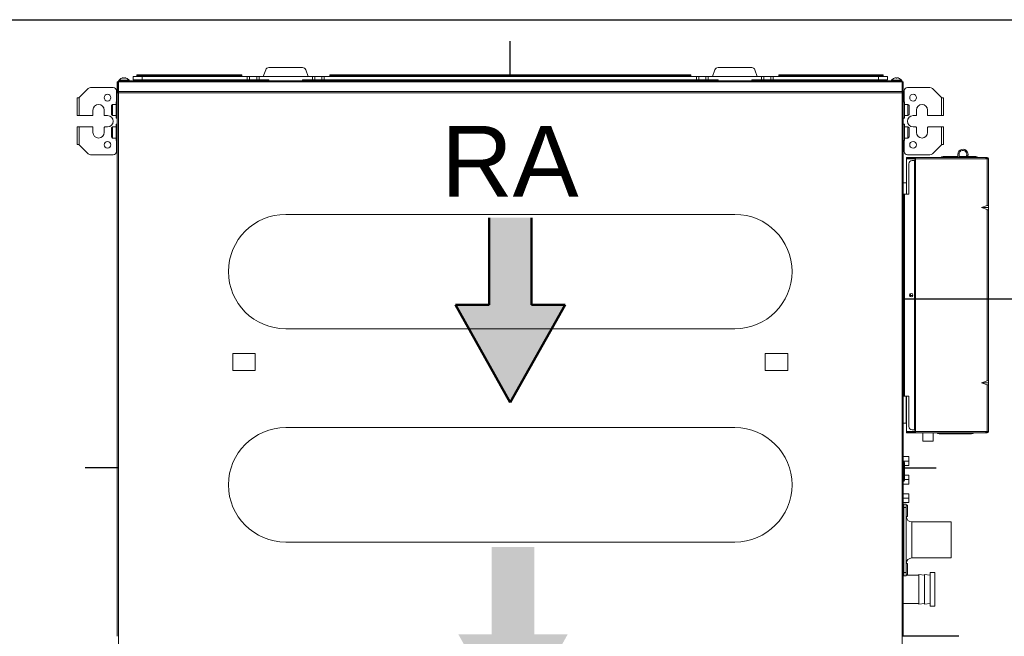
# Model space of a CAD drawing. Header units: millimetres. Extents: x -367720 to -162733, y 309172 to 337444.
# Tile 61 of 164: x -352082 to -351205, y 315870 to 316420. Entities that reach past the tile are written whole.
import ezdxf
from ezdxf.enums import TextEntityAlignment as Align

# ---------------------------------------------------------------- set-up
doc = ezdxf.new("R2010")
doc.units = ezdxf.units.MM
doc.header["$LTSCALE"] = 10
doc.header["$MEASUREMENT"] = 0
doc.layers.get('0').update_dxf_attribs({"color": 255, "lineweight": 13})
for name, color, linetype, lineweight in [('LATS_AIR_FLOW_TYPE', 5, 'Continuous', 50), ('LATS_EQ_IDU', 7, 'Continuous', 0), ('VZ1', 6, 'Continuous', 18)]:
    doc.layers.add(name, color=color, linetype=linetype, lineweight=lineweight)
for name, color, linetype in [('LATS_CONTROL_LINE', 2, 'Continuous'), ('LATS_PIPE_DRAIN', 4, 'Continuous'), ('LATS_PIPE_REFRIGERANT', 3, 'Continuous')]:
    doc.layers.add(name, color=color, linetype=linetype)
doc.styles.add('LG-TEXT', font='arial.ttf')
doc.styles.add('ROMANS', font='ROMANS.shx', dxfattribs={"height": 80})

# ---------------------------------------------------------------- blocks, each defined once
blk = doc.blocks.new('LATS_IDU_LOW_STATIC_L1')
at = {"layer": 'LATS_AIR_FLOW_TYPE', "ltscale": 0.5}
for color, points in [(1, [(-18.91, 232.86), (18.91, 232.86), (18.91, 155.09), (48.74, 155.09), (0, 68.05), (-48.74, 155.09), (-18.91, 155.09)]), (5, [(21.33, -60.61), (-16.48, -60.61), (-16.48, -138.39), (-46.31, -138.39), (2.43, -225.43), (51.17, -138.39), (21.33, -138.39)])]:
    blk.add_hatch(color=color, dxfattribs=at).paths.add_polyline_path(points)
at = {"color": 0, "linetype": 'Continuous', "lineweight": -2}
for p, q in [((-332.5, 358.89), (-332.5, 359.79)), ((-327, 359.79), (-332.5, 359.79)), ((-332.2, 360.09), (-327, 360.09)), ((-327, 360.09), (-239.24, 360.09)), ((-327, 359.79), (-327, 360.09)), ((-239.24, 359.79), (-327, 359.79)), ((-327, 358.89), (-327, 359.79)), ((-239.24, 360.09), (-239.24, 359.79)), ((-239.24, 358.89), (-239.24, 359.79)), ((-217.81, 364.62), (-220, 358.59)), ((-214.99, 366.59), (-185.01, 366.59)), ((-180, 358.59), (-182.19, 364.62)), ((-160.76, 360.09), (160.76, 360.09)), ((-160.76, 359.79), (-160.76, 360.09)), ((160.76, 359.79), (-160.76, 359.79)), ((-160.76, 358.89), (-160.76, 359.79)), ((160.76, 360.09), (160.76, 359.79)), ((160.76, 358.89), (160.76, 359.79)), ((182.19, 364.62), (180, 358.59)), ((185.01, 366.59), (214.99, 366.59)), ((220, 358.59), (217.81, 364.62)), ((239.24, 360.09), (327, 360.09)), ((239.24, 360.09), (239.24, 359.79)), ((327, 359.79), (239.24, 359.79)), ((239.24, 358.89), (239.24, 359.79)), ((327, 359.79), (327, 360.09)), ((331.9, 360.09), (327, 360.09)), ((327, 358.89), (327, 359.79)), ((332.2, 359.79), (327, 359.79)), ((332.2, 358.89), (332.2, 359.79)), ((-350, 344.22), (-350, 353.79)), ((-350, 353.79), (-349.2, 353.79)), ((-349.2, 352.69), (-349.2, 353.79)), ((-349.2, 352.69), (-349.2, 345.36)), ((-349, 354.79), (349, 354.79)), ((-349, 353.79), (-349, 354.79)), ((349, 353.79), (-349, 353.79)), ((-349, 345.43), (-349, 353.79)), ((-339.55, 355.26), (-348.45, 355.26)), ((-339.8, 354.79), (-348.2, 354.79)), ((-336, 355.59), (-336, 358.59)), ((-336, 358.59), (-328, 358.59)), ((-328, 355.59), (-336, 355.59)), ((-332.5, 358.89), (-327, 358.89)), ((-328, 358.59), (-328, 355.59)), ((-234.24, 358.59), (-328, 358.59)), ((-234.24, 355.59), (-328, 355.59)), ((-327, 358.89), (-239.24, 358.89)), ((-327, 358.59), (-327, 358.89)), ((-234.24, 355.59), (-234.24, 358.59)), ((-234.24, 358.59), (-232.12, 358.59)), ((-232.12, 355.59), (-234.24, 355.59)), ((-232.12, 358.59), (-232.12, 355.59)), ((-232.12, 358.59), (-225.88, 358.59)), ((-225.88, 355.59), (-232.12, 355.59)), ((-225.88, 355.59), (-225.88, 358.59)), ((-225.88, 358.59), (-223.76, 358.59)), ((-223.76, 355.59), (-225.88, 355.59)), ((-223.76, 358.59), (-223.76, 355.59)), ((-176.24, 358.59), (-223.76, 358.59)), ((-223.76, 355.59), (-215, 355.59)), ((-215, 355.59), (-215, 354.79)), ((-185, 355.59), (-185, 354.79)), ((-185, 355.59), (-176.24, 355.59)), ((-176.24, 355.59), (-176.24, 358.59)), ((-176.24, 358.59), (-174.12, 358.59)), ((-174.12, 355.59), (-176.24, 355.59)), ((-174.12, 358.59), (-174.12, 355.59)), ((-174.12, 358.59), (-167.88, 358.59)), ((-167.88, 355.59), (-174.12, 355.59)), ((-167.88, 355.59), (-167.88, 358.59)), ((-167.88, 358.59), (-165.76, 358.59)), ((-165.76, 355.59), (-167.88, 355.59)), ((-165.76, 358.59), (-165.76, 355.59)), ((165.76, 358.59), (-165.76, 358.59)), ((165.76, 355.59), (-165.76, 355.59)), ((-160.76, 358.89), (160.76, 358.89)), ((165.76, 355.59), (165.76, 358.59)), ((165.76, 358.59), (167.88, 358.59)), ((167.88, 355.59), (165.76, 355.59)), ((167.88, 358.59), (167.88, 355.59)), ((167.88, 358.59), (174.12, 358.59)), ((174.12, 355.59), (167.88, 355.59)), ((174.12, 355.59), (174.12, 358.59)), ((174.12, 358.59), (176.24, 358.59)), ((176.24, 355.59), (174.12, 355.59)), ((176.24, 358.59), (176.24, 355.59)), ((223.76, 358.59), (176.24, 358.59)), ((176.24, 355.59), (185, 355.59)), ((185, 355.59), (185, 354.79)), ((215, 355.59), (215, 354.79)), ((223.76, 355.59), (215, 355.59)), ((223.76, 355.59), (223.76, 358.59)), ((223.76, 358.59), (225.88, 358.59)), ((225.88, 355.59), (223.76, 355.59)), ((225.88, 358.59), (225.88, 355.59)), ((225.88, 358.59), (232.12, 358.59)), ((232.12, 355.59), (225.88, 355.59)), ((232.12, 355.59), (232.12, 358.59)), ((232.12, 358.59), (234.24, 358.59)), ((234.24, 355.59), (232.12, 355.59)), ((234.24, 358.59), (234.24, 355.59)), ((328, 358.59), (234.24, 358.59)), ((328, 355.59), (234.24, 355.59)), ((239.24, 358.89), (327, 358.89)), ((327, 358.59), (327, 358.89)), ((332.2, 358.89), (327, 358.89)), ((328, 355.59), (328, 358.59)), ((336, 358.59), (328, 358.59)), ((336, 355.59), (328, 355.59)), ((336, 358.59), (336, 355.59)), ((348.45, 355.26), (339.55, 355.26)), ((348.2, 354.79), (339.8, 354.79)), ((349, 354.79), (349, 353.79)), ((349, 345.43), (349, 353.79)), ((349.2, 353.79), (350, 353.79)), ((349.2, 353.79), (349.2, 352.69)), ((349.2, 352.69), (349.2, 345.36)), ((350, 353.79), (350, 344.22)), ((-375.88, 347.91), (-383.9, 339.89)), ((-373.76, 348.79), (-353.8, 348.79)), ((-350.8, 345.79), (-350.8, 336.29)), ((-350, 344.23), (-350, -140.21)), ((-350, 344.23), (-349, 344.23)), ((-349.07, 344.23), (-349.07, 344.4)), ((-349, 345.43), (349, 345.43)), ((-349, 345.23), (-349, 345.43)), ((-349, 345.23), (349, 345.23)), ((-349, 344.23), (-349, 345.23)), ((349, 344.23), (-349, 344.23)), ((-349, -344.21), (-349, 344.23)), ((349, 345.43), (349, 345.23)), ((349, 345.23), (349, 344.23)), ((349, 344.23), (349, -344.21)), ((349, 344.23), (350, 344.23)), ((349.07, 344.4), (349.07, 344.23)), ((350, -140.21), (350, 344.23)), ((350.8, 345.79), (350.8, 336.29)), ((353.8, 348.79), (373.76, 348.79)), ((383.9, 339.89), (375.88, 347.91)), ((-385.8, 323.79), (-385.8, 339.59)), ((-385.8, 339.59), (-384.2, 339.59)), ((-384.2, 339.59), (-383.9, 339.89)), ((-383.9, 339.89), (-383.9, 323.79)), ((-354.2, 333.79), (-355.2, 332.79)), ((-351, 333.79), (-354.2, 333.79)), ((-354.2, 323.79), (-354.2, 333.79)), ((-350, 336.04), (-351, 336.04)), ((-351, 321.54), (-351, 336.04)), ((351, 336.04), (350, 336.04)), ((351, 321.54), (351, 336.04)), ((354.2, 333.79), (351, 333.79)), ((355.2, 332.79), (354.2, 333.79)), ((354.2, 323.79), (354.2, 333.79)), ((383.9, 323.79), (383.9, 339.89)), ((383.9, 339.89), (384.2, 339.59)), ((384.2, 339.59), (385.8, 339.59)), ((385.8, 339.59), (385.8, 323.79)), ((-371.7, 328.79), (-371.7, 324.29)), ((-361.7, 324.29), (-361.7, 328.79)), ((-355.2, 324.79), (-355.2, 332.79)), ((-355.2, 324.79), (-354.2, 323.79)), ((354.2, 323.79), (355.2, 324.79)), ((355.2, 324.79), (355.2, 332.79)), ((361.7, 328.79), (361.7, 324.29)), ((371.7, 324.29), (371.7, 328.79)), ((-383.9, 323.79), (-385.8, 323.79)), ((-372.2, 323.79), (-383.9, 323.79)), ((-358.7, 323.79), (-361.2, 323.79)), ((-354.2, 323.79), (-351, 323.79)), ((-351, 321.54), (-350, 321.54)), ((-350, 316.04), (-351, 316.04)), ((-351, 301.54), (-351, 316.04)), ((350, 321.54), (351, 321.54)), ((351, 316.04), (350, 316.04)), ((351, 323.79), (354.2, 323.79)), ((351, 301.54), (351, 316.04)), ((361.2, 323.79), (358.7, 323.79)), ((383.9, 323.79), (372.2, 323.79)), ((385.8, 323.79), (383.9, 323.79)), ((-385.8, 297.99), (-385.8, 313.79)), ((-385.8, 313.79), (-383.9, 313.79)), ((-383.9, 313.79), (-383.9, 297.69)), ((-383.9, 313.79), (-372.2, 313.79)), ((-371.7, 313.29), (-371.7, 308.79)), ((-361.7, 308.79), (-361.7, 313.29)), ((-361.2, 313.79), (-358.7, 313.79)), ((-354.2, 313.79), (-355.2, 312.79)), ((-355.2, 304.79), (-355.2, 312.79)), ((-351, 313.79), (-354.2, 313.79)), ((-354.2, 303.79), (-354.2, 313.79)), ((354.2, 313.79), (351, 313.79)), ((355.2, 312.79), (354.2, 313.79)), ((354.2, 303.79), (354.2, 313.79)), ((355.2, 304.79), (355.2, 312.79)), ((358.7, 313.79), (361.2, 313.79)), ((361.7, 313.29), (361.7, 308.79)), ((371.7, 308.79), (371.7, 313.29)), ((372.2, 313.79), (383.9, 313.79)), ((383.9, 297.69), (383.9, 313.79)), ((383.9, 313.79), (385.8, 313.79)), ((385.8, 313.79), (385.8, 297.99)), ((-355.2, 304.79), (-354.2, 303.79)), ((-354.2, 303.79), (-351, 303.79)), ((-351, 301.54), (-350, 301.54)), ((-350.8, 291.79), (-350.8, 301.29)), ((350, 301.54), (351, 301.54)), ((350.8, 291.79), (350.8, 301.29)), ((351, 303.79), (354.2, 303.79)), ((354.2, 303.79), (355.2, 304.79)), ((-384.2, 297.99), (-385.8, 297.99)), ((-383.9, 297.69), (-384.2, 297.99)), ((-383.9, 297.69), (-375.88, 289.67)), ((375.88, 289.67), (383.9, 297.69)), ((384.2, 297.99), (383.9, 297.69)), ((385.8, 297.99), (384.2, 297.99)), ((-353.8, 288.79), (-373.76, 288.79)), ((352.8, 285.59), (352.8, 286.39)), ((352.8, 286.39), (355.8, 286.39)), ((355.8, 285.59), (352.8, 285.59)), ((352.8, 285.39), (352.8, 285.59)), ((360.8, 285.39), (352.8, 285.39)), ((352.8, 285.39), (352.8, 253.79)), ((373.76, 288.79), (353.8, 288.79)), ((355, 253.79), (355, 280.79)), ((355.8, 286.39), (355.8, 285.59)), ((355.8, 286.39), (360.8, 286.39)), ((360.8, 285.59), (355.8, 285.59)), ((360, 283.79), (358, 283.79)), ((360, 283.79), (360, 43.79)), ((360.8, 283.79), (360, 283.79)), ((423.4, 286.39), (360.8, 286.39)), ((360.8, 285.39), (360.8, 286.39)), ((360.8, 285.39), (360.8, 42.19)), ((423.4, 285.39), (360.8, 285.39)), ((385.5, 287.49), (398.7, 287.49)), ((385.5, 286.79), (385.5, 286.39)), ((390, 286.79), (385.5, 286.79)), ((390, 286.79), (390, 286.39)), ((398.7, 286.79), (390, 286.79)), ((398.7, 286.39), (398.7, 289.29)), ((398.7, 286.79), (398.7, 286.39)), ((399.7, 286.39), (399.7, 289.29)), ((399.7, 287.49), (406.2, 287.49)), ((407.32, 287.49), (414.5, 287.49)), ((423.4, 286.39), (424.8, 286.39)), ((423.4, 285.39), (423.4, 286.39)), ((424.8, 285.59), (423.4, 285.59)), ((424.8, 285.39), (423.4, 285.39)), ((424.8, 286.39), (424.8, 285.59)), ((424.8, 285.39), (424.8, 243.56)), ((425.8, 285.39), (424.8, 285.39)), ((425.8, 243.56), (425.8, 285.39)), ((350, 263.79), (352.8, 263.79)), ((350, 253.79), (350.8, 253.79)), ((350.8, 250.79), (350, 250.79)), ((350.8, 253.79), (350.8, 250.79)), ((351, 253.79), (350.8, 253.79)), ((350.8, 250.79), (350.8, 76.79)), ((351, 253.79), (351, 73.79)), ((351, 253.79), (355, 253.79)), ((424.8, 243.56), (419.8, 241.79)), ((419.8, 241.79), (424.8, 240.02)), ((419.8, 241.79), (425.8, 241.79)), ((424.8, 240.02), (424.8, 87.56)), ((425.8, 241.79), (425.8, 243.56)), ((425.8, 240.02), (425.8, 241.79)), ((425.8, 87.56), (425.8, 240.02)), ((-200, 235.77), (200, 235.77)), ((356.5, 163.39), (356.5, 165.31)), ((358.55, 163.39), (356.5, 163.39)), ((356.5, 163.39), (356.5, 162.27)), ((200, 133.81), (-200, 133.81)), ((-247.1, 111.79), (-227.1, 111.79)), ((-247.1, 111.79), (-247.1, 96.79)), ((-227.1, 111.79), (-227.1, 96.79)), ((227.1, 111.79), (247.1, 111.79)), ((227.1, 111.79), (227.1, 96.79)), ((247.1, 111.79), (247.1, 96.79)), ((-247.1, 96.79), (-244.1, 96.79)), ((-230.1, 96.79), (-244.1, 96.79)), ((-230.1, 96.79), (-227.1, 96.79)), ((227.1, 96.79), (230.1, 96.79)), ((244.1, 96.79), (230.1, 96.79)), ((244.1, 96.79), (247.1, 96.79)), ((424.8, 87.56), (419.8, 85.79)), ((419.8, 85.79), (424.8, 84.02)), ((419.8, 85.79), (425.8, 85.79)), ((424.8, 84.02), (424.8, 42.19)), ((425.8, 85.79), (425.8, 87.56)), ((425.8, 84.02), (425.8, 85.79)), ((425.8, 42.19), (425.8, 84.02)), ((350, 76.79), (350.8, 76.79)), ((350.8, 73.79), (350, 73.79)), ((350.8, 76.79), (350.8, 73.79)), ((351, 73.79), (350.8, 73.79)), ((351, 73.79), (355, 73.79)), ((352.5, 49.79), (352.5, 73.79)), ((353, 50.29), (353, 73.79)), ((355, 73.79), (355, 46.79)), ((-200, 45.77), (200, 45.77)), ((350, 49.79), (352.5, 49.79)), ((352.8, 49.89), (352.8, 42.19)), ((352.8, 42.19), (360.8, 42.19)), ((352.8, 42.19), (352.8, 41.99)), ((352.8, 41.19), (352.8, 41.99)), ((352.8, 41.99), (355.8, 41.99)), ((355.8, 41.19), (352.8, 41.19)), ((355.8, 41.99), (355.8, 41.19)), ((355.8, 41.99), (360.8, 41.99)), ((360.8, 41.19), (355.8, 41.19)), ((360, 43.79), (358, 43.79)), ((360.8, 43.79), (360, 43.79)), ((360.8, 42.19), (423.4, 42.19)), ((360.8, 42.19), (360.8, 41.19)), ((360.8, 41.19), (423.4, 41.19)), ((367.5, 33.79), (367.5, 41.19)), ((376.5, 33.79), (376.5, 41.19)), ((381.9, 40.09), (410.9, 40.09)), ((424.8, 42.19), (423.4, 42.19)), ((423.4, 42.19), (423.4, 41.19)), ((423.4, 41.99), (424.8, 41.99)), ((424.8, 41.19), (423.4, 41.19)), ((425.8, 42.19), (424.8, 42.19)), ((424.8, 41.99), (424.8, 41.19)), ((367.5, 33.79), (376.5, 33.79)), ((350, 19.89), (355, 19.89)), ((355, 15.89), (355, 19.89)), ((350, 15.89), (355, 15.89)), ((350, 15.47), (350.2, 15.47)), ((350, 13.67), (350.2, 13.67)), ((350.2, 13.67), (350.2, 15.47)), ((350.2, -0.33), (350.2, 13.67)), ((350.2, 13.67), (351.2, 13.67)), ((351.2, 14.47), (351.2, 13.67)), ((351.2, 13.67), (351.2, -0.33)), ((351.2, 11.89), (355, 11.89)), ((355, 11.89), (355, 15.89)), ((351.2, 3.39), (355, 3.39)), ((355, -0.61), (355, 3.39)), ((350, -0.33), (350.2, -0.33)), ((350, -2.13), (350.2, -2.13)), ((350, -4.61), (355, -4.61)), ((350.2, -2.13), (350.2, -0.33)), ((350.2, -0.33), (351.2, -0.33)), ((351.2, -0.33), (351.2, -1.13)), ((351.2, -0.61), (355, -0.61)), ((355, -4.61), (355, -0.61)), ((350, -13.11), (355, -13.11)), ((350, -17.11), (355, -17.11)), ((355, -17.11), (355, -13.11)), ((355, -21.11), (355, -17.11)), ((350, -21.11), (355, -21.11)), ((350.5, -25.33), (350, -25.33)), ((350.5, -22.33), (352.7, -22.33)), ((350.5, -22.33), (350.5, -25.33)), ((350.5, -25.33), (350.5, -83.33)), ((352.7, -25.33), (350.5, -25.33)), ((352.7, -22.33), (352.7, -25.33)), ((353.7, -23.33), (352.7, -23.33)), ((352.7, -83.33), (352.7, -25.33)), ((353.7, -23.33), (353.7, -33.33)), ((352.7, -33.33), (353.7, -33.33)), ((392.7, -38.33), (357.7, -38.33)), ((357.7, -38.33), (357.7, -70.33)), ((392.7, -70.33), (392.7, -38.33)), ((200, -56.19), (-200, -56.19)), ((353.7, -75.33), (352.7, -75.33)), ((353.7, -75.33), (353.7, -85.33)), ((357.7, -70.33), (392.7, -70.33)), ((350.5, -83.33), (350, -83.33)), ((350.5, -83.33), (352.7, -83.33)), ((350.5, -86.33), (350.5, -83.33)), ((352.7, -86.33), (350.5, -86.33)), ((352.7, -83.33), (352.7, -86.33)), ((352.7, -85.33), (353.7, -85.33)), ((364, -85.71), (352.7, -85.71)), ((369, -85.71), (364, -85.21)), ((364, -85.21), (364, -111.61)), ((374, -85.71), (369, -85.21)), ((369, -85.21), (369, -111.61)), ((378, -83.41), (374, -83.41)), ((374, -112.27), (374, -83.41)), ((378, -113.41), (378, -83.41)), ((350, -111.11), (364, -111.11)), ((364, -111.61), (369, -111.11)), ((369, -111.61), (374, -111.11)), ((374, -113.41), (374, -112.27)), ((374, -113.41), (378, -113.41))]:
    blk.add_line(p, q, dxfattribs=at)
at = {"color": 0, "linetype": 'Continuous', "lineweight": -2, "extrusion": (0, 0, -1)}
for centre in [(358.7, 339.79), (-358.7, 339.79), (358.7, 297.79), (-358.7, 297.79)]:
    blk.add_circle(centre, 3, dxfattribs=at)
at = {"color": 0, "linetype": 'Continuous', "lineweight": -2}
blk.add_circle((357, 163.79), 1.6, dxfattribs=at)
at = {"color": 0, "linetype": 'Continuous', "lineweight": -2, "extrusion": (0, 0, -1)}
for centre, radius, start, end in [((332.2, 359.79), 0.3, 0, 90), ((348.2, 353.79), 1, 0, 36.87046), ((332.8, 358.89), 0.3, 180, 270), ((-348.2, 353.79), 1, 143.12954, 180), ((349, 344.23), 1, 0.00057, 70.52878), ((349.4, 345.36), 0.2, 180, 250.52878), ((349, 344.21), 0.2, 4.8402, 70.52878), ((349.4, 345.34), 1, 246.13559, 250.52878), ((366.7, 328.79), 5, 0, 180), ((350.3, 336.29), 0.5, 329.99901, 0), ((-350.3, 336.29), 0.5, 180, 210.00099), ((-366.7, 328.79), 5, 0, 180), ((358.7, 318.79), 5, 90, 270), ((-358.7, 318.79), 5, 270, 90), ((366.7, 308.79), 5, 180, 0), ((-366.7, 308.79), 5, 180, 0), ((350.3, 301.29), 0.5, 0, 30.00099), ((-350.3, 301.29), 0.5, 149.99901, 180), ((-361.2, 283.79), 1, 0, 66.42139), ((199.99, 184.79), 50.98, 270.00567, 89.99433), ((-199.99, 184.79), 50.98, 90.00567, 269.99435), ((199.99, -5.21), 50.98, 270.00567, 89.99435), ((-199.99, -5.21), 50.98, 90.00567, 269.99433), ((-424.8, 42.19), 1, 180, 270), ((-424.8, 42.19), 0.2, 180, 270), ((-350.2, 14.47), 1, 90, 180), ((-357.7, -33.33), 5, 270, 0), ((-357.7, -75.33), 5, 0, 90)]:
    blk.add_arc(centre, radius, start, end, dxfattribs=at)
at = {"color": 0, "linetype": 'Continuous', "lineweight": -2}
for centre, radius, start, end in [((-214.99, 363.59), 3, 90, 160), ((-185.01, 363.59), 3, 20, 90), ((185.01, 363.59), 3, 90, 160), ((214.99, 363.59), 3, 20, 90), ((331.9, 359.79), 0.3, 0, 90), ((-348.2, 352.69), 1, 143.1301, 180), ((-348.2, 355.09), 0.3, 145.39872, 270), ((-344, 352.2), 5.4, 111.7628, 145.39872), ((-344, 352.2), 5.4, 34.60128, 68.22084), ((-339.8, 355.09), 0.3, 270, 34.60128), ((-238.94, 358.89), 0.3, 180, 270), ((-161.06, 358.89), 0.3, 270, 0), ((161.06, 358.89), 0.3, 180, 270), ((238.94, 358.89), 0.3, 270, 0), ((332.5, 358.89), 0.3, 180, 270), ((339.8, 355.09), 0.3, 145.39872, 270), ((344, 352.2), 5.4, 111.7628, 145.39872), ((344, 352.2), 5.4, 34.60128, 68.22084), ((348.2, 355.09), 0.3, 270, 34.60128), ((348.2, 352.69), 1, 0, 36.87046), ((-373.76, 345.79), 3, 90, 135), ((-353.8, 345.79), 3, 0, 90), ((349.4, 345.34), 1, 246.42159, 250.52878), ((349, 344.21), 0.2, 4.83733, 70.52878), ((349.4, 345.36), 0.2, 180, 250.52878), ((349, 344.23), 1, 0, 70.52878), ((353.8, 345.79), 3, 90, 180), ((373.76, 345.79), 3, 45, 90), ((-372.2, 324.29), 0.5, 270, 0), ((-361.2, 324.29), 0.5, 180, 270), ((361.2, 324.29), 0.5, 270, 0), ((372.2, 324.29), 0.5, 180, 270), ((-372.2, 313.29), 0.5, 0, 90), ((-361.2, 313.29), 0.5, 90, 180), ((361.2, 313.29), 0.5, 0, 90), ((372.2, 313.29), 0.5, 90, 180), ((-373.76, 291.79), 3, 225, 270), ((-353.8, 291.79), 3, 270, 0), ((353.8, 291.79), 3, 180, 270), ((373.76, 291.79), 3, 270, 315), ((403.2, 289.29), 4.5, 319.87829, 180), ((403.2, 289.29), 3.5, 304.04953, 180), ((358, 280.79), 3, 90, 180), ((385.5, 285.49), 2, 90, 153.25594), ((414.5, 285.49), 2, 26.74406, 90), ((424.8, 285.39), 1, 0, 90), ((424.8, 285.39), 0.2, 0, 90), ((352.5, 50.29), 0.5, 270, 0), ((358, 46.79), 3, 180, 270), ((361.2, 43.79), 1, 180, 246.42139), ((381.9, 42.09), 2, 206.74406, 270), ((410.9, 42.09), 2, 270, 333.25594), ((350.2, -1.13), 1, 270, 0), ((350.5, -22.83), 0.5, 90, 180), ((350.5, -85.83), 0.5, 180, 270)]:
    blk.add_arc(centre, radius, start, end, dxfattribs=at)
for centre, major_axis, ratio, start_param, end_param in [((-348.2, 353.79), (1, 0), 0.352941, 2.498081, 3.141593), ((348.2, 353.79), (1, 0), 0.352941, 0, 0.643511), ((424.8, 243.21), (0.993, 0.394), 0.310029, 6.160696, 7.731492), ((424.8, 240.38), (0.993, -0.394), 0.310029, 4.834878, 6.405675), ((424.8, 87.21), (0.993, 0.394), 0.310029, 6.160696, 7.731492), ((424.8, 84.38), (0.993, -0.394), 0.310029, 4.834878, 6.405675)]:
    blk.add_ellipse(centre, major_axis=major_axis, ratio=ratio, start_param=start_param, end_param=end_param, dxfattribs=at)
for points, knots in [([(-344.7, 357.53), (-344.92, 357.51), (-345.14, 357.46), (-345.58, 357.35), (-345.79, 357.28), (-346, 357.2)], [0, 0, 0, 0, 0.5, 0.5, 1, 1, 1, 1]), ([(-344.4, 357.53), (-344.4, 357.54), (-344.41, 357.54), (-344.43, 357.55), (-344.44, 357.55), (-344.49, 357.55), (-344.51, 357.55), (-344.57, 357.55), (-344.6, 357.55), (-344.65, 357.54), (-344.68, 357.54), (-344.7, 357.53)], [0, 0, 0, 0, 0.213527, 0.213527, 0.427199, 0.427199, 0.638875, 0.638875, 0.849643, 0.849643, 1, 1, 1, 1]), ([(-344.4, 357.22), (-344.4, 357.3), (-344.4, 357.36), (-344.4, 357.47), (-344.4, 357.51), (-344.4, 357.53)], [0, 0, 0, 0, 0.5, 0.5, 1, 1, 1, 1]), ([(-343.3, 357.53), (-343.33, 357.54), (-343.37, 357.54), (-343.43, 357.55), (-343.46, 357.55), (-343.51, 357.55), (-343.54, 357.55), (-343.57, 357.55), (-343.58, 357.55), (-343.6, 357.54), (-343.6, 357.54), (-343.6, 357.53)], [0, 0, 0, 0, 0.213527, 0.213527, 0.427199, 0.427199, 0.638875, 0.638875, 0.849643, 0.849643, 1, 1, 1, 1]), ([(-343.6, 357.53), (-343.6, 357.51), (-343.6, 357.46), (-343.6, 357.35), (-343.6, 357.28), (-343.6, 357.2)], [0, 0, 0, 0, 0.5, 0.5, 1, 1, 1, 1]), ([(-342, 357.2), (-342.21, 357.28), (-342.42, 357.35), (-342.85, 357.46), (-343.08, 357.51), (-343.3, 357.53)], [0, 0, 0, 0, 0.5, 0.5, 1, 1, 1, 1]), ([(343.3, 357.53), (343.08, 357.51), (342.86, 357.46), (342.42, 357.35), (342.21, 357.28), (342, 357.2)], [0, 0, 0, 0, 0.5, 0.5, 1, 1, 1, 1]), ([(343.6, 357.53), (343.6, 357.54), (343.59, 357.54), (343.57, 357.55), (343.56, 357.55), (343.51, 357.55), (343.49, 357.55), (343.43, 357.55), (343.4, 357.55), (343.35, 357.54), (343.32, 357.54), (343.3, 357.53)], [0, 0, 0, 0, 0.213527, 0.213527, 0.427199, 0.427199, 0.638875, 0.638875, 0.849643, 0.849643, 1, 1, 1, 1]), ([(343.6, 357.22), (343.6, 357.3), (343.6, 357.36), (343.6, 357.47), (343.6, 357.51), (343.6, 357.53)], [0, 0, 0, 0, 0.5, 0.5, 1, 1, 1, 1]), ([(344.7, 357.53), (344.67, 357.54), (344.63, 357.54), (344.57, 357.55), (344.54, 357.55), (344.49, 357.55), (344.46, 357.55), (344.43, 357.55), (344.42, 357.55), (344.4, 357.54), (344.4, 357.54), (344.4, 357.53)], [0, 0, 0, 0, 0.213527, 0.213527, 0.427199, 0.427199, 0.638875, 0.638875, 0.849643, 0.849643, 1, 1, 1, 1]), ([(344.4, 357.53), (344.4, 357.51), (344.4, 357.46), (344.4, 357.35), (344.4, 357.28), (344.4, 357.2)], [0, 0, 0, 0, 0.5, 0.5, 1, 1, 1, 1]), ([(346, 357.2), (345.79, 357.28), (345.58, 357.35), (345.15, 357.46), (344.92, 357.51), (344.7, 357.53)], [0, 0, 0, 0, 0.5, 0.5, 1, 1, 1, 1])]:
    blk.add_open_spline(points, degree=3, knots=knots, dxfattribs=at)
for points in [[(-346, 357.2), (-346, 357.21), (-346, 357.21), (-346, 357.21)], [(-343.6, 357.2), (-343.87, 357.23), (-344.13, 357.23), (-344.4, 357.22)], [(-342, 357.21), (-342, 357.21), (-342, 357.21), (-342, 357.2)], [(342, 357.2), (342, 357.21), (342, 357.21), (342, 357.21)], [(344.4, 357.2), (344.13, 357.23), (343.87, 357.23), (343.6, 357.22)], [(346, 357.21), (346, 357.21), (346, 357.21), (346, 357.2)]]:
    blk.add_open_spline(points, degree=3, dxfattribs=at)
at = {"layer": 'LATS_AIR_FLOW_TYPE', "color": 1, "ltscale": 0.5}
for p, q in [((-18.91, 155.09), (-18.91, 232.86)), ((-18.91, 155.09), (-18.91, 232.86)), ((18.91, 155.09), (18.91, 232.86)), ((18.91, 155.09), (18.91, 232.86)), ((-48.74, 155.09), (0, 68.05)), ((-48.74, 155.09), (0, 68.05)), ((-18.91, 155.09), (-48.74, 155.09)), ((-18.91, 155.09), (-48.74, 155.09)), ((48.74, 155.09), (0, 68.05)), ((48.74, 155.09), (0, 68.05)), ((18.91, 155.09), (48.74, 155.09)), ((18.91, 155.09), (48.74, 155.09))]:
    blk.add_line(p, q, dxfattribs=at)
at = {"layer": 'LATS_CONTROL_LINE', "color": 2}
for p, q in [((0, 360.09), (0, 390.09)), ((-348.62, 9.84), (-378.62, 9.84)), ((349.38, 9.84), (379.38, 9.84))]:
    blk.add_line(p, q, dxfattribs=at)
at = {"layer": 'LATS_PIPE_DRAIN'}
blk.add_line((349.38, -139.78), (399.38, -139.78), dxfattribs=at)
at = {"layer": 'LATS_PIPE_REFRIGERANT'}
blk.add_line((399.38, 160.22), (349.38, 160.22), dxfattribs=at)
at = {"layer": 'LATS_AIR_FLOW_TYPE', "color": 2, "style": 'LG-TEXT'}
blk.add_text('RA', height=63, dxfattribs=at).set_placement((-0.29, 251.66), align=Align.CENTER)
blk = doc.blocks.new('A$C44164CF6')
at = {"layer": 'LATS_PIPE_REFRIGERANT', "ltscale": 5}
for p, q in [((-2062.89, -2500.29), (3787.42, -2500.29)), ((3787.42, -2749.37), (3536.88, -2749.37))]:
    blk.add_line(p, q, dxfattribs=at)
at = {"layer": 'LATS_EQ_IDU', "color": 1, "ltscale": 5}
blk.add_blockref('LATS_IDU_LOW_STATIC_L1', (3137.5, -2909.59), dxfattribs=at)
at = {"layer": 'VZ1', "extrusion": (0, -1, -1.22461e-16), "style": 'ROMANS', "width": 0.8, "flags": 1}
for tag, p in [('MATERIAL', (-2269.09, 3112.52, -14812.16)), ('PRIRUBA', (-2269.09, 3112.52, -14812.16)), ('PRUTOK', (-2269.09, 3112.52, -14812.16)), ('PLOCHA', (-2269.09, 3112.52, -14812.16)), ('OBVOD', (-2269.09, 3112.52, -14812.16)), ('NAZEV', (-2269.09, 3112.52, -14812.16)), ('KOTA', (-2269.09, 3112.52, -14812.16)), ('USEK', (-2269.09, 3112.52, -14812.16)), ('TVAR', (-2269.09, 3112.52, -14812.16)), ('POS', (-2269.09, 3112.52, -14812.16)), ('NB2', (-2269.09, 3112.52, -14812.16)), ('NB1', (-2269.09, 3112.52, -14812.16)), ('DB', (-2269.09, 3112.52, -14812.16)), ('DA', (-2269.09, 3112.52, -14812.16)), ('B2', (-2269.09, 3112.52, -14812.16)), ('B1', (-2269.09, 3112.52, -14812.16)), ('A2', (-2269.09, 3112.52, -14812.16)), ('A1', (-2269.09, 3112.52, -14812.16)), ('LT', (-2269.09, 3112.52, -14812.16)), ('MATERIAL', (99885.33, 3112.52, -14812.16)), ('PRIRUBA', (99885.33, 3112.52, -14812.16)), ('PRUTOK', (99885.33, 3112.52, -14812.16)), ('PLOCHA', (99885.33, 3112.52, -14812.16)), ('OBVOD', (99885.33, 3112.52, -14812.16)), ('NAZEV', (99885.33, 3112.52, -14812.16)), ('KOTA', (99885.33, 3112.52, -14812.16)), ('USEK', (99885.33, 3112.52, -14812.16)), ('TVAR', (99885.33, 3112.52, -14812.16)), ('POS', (99885.33, 3112.52, -14812.16)), ('NB2', (99885.33, 3112.52, -14812.16)), ('NB1', (99885.33, 3112.52, -14812.16)), ('DB', (99885.33, 3112.52, -14812.16)), ('DA', (99885.33, 3112.52, -14812.16)), ('B2', (99885.33, 3112.52, -14812.16)), ('B1', (99885.33, 3112.52, -14812.16)), ('A2', (99885.33, 3112.52, -14812.16)), ('A1', (99885.33, 3112.52, -14812.16)), ('LT', (99885.33, 3112.52, -14812.16))]:
    blk.add_attdef(tag, p, '', height=1, rotation=180, dxfattribs=at)
at = {"layer": 'VZ1', "extrusion": (1.22461e-16, 1, 4.44089e-16), "style": 'ROMANS', "width": 0.8, "flags": 1}
for tag, p in [('MATERIAL', (2269.09, 2852.52, 14812.16)), ('PRIRUBA', (2269.09, 2852.52, 14812.16)), ('IZOLACE', (2269.09, 2852.52, 14812.16)), ('PRUTOK', (2269.09, 2852.52, 14812.16)), ('PLOCHA', (2269.09, 2852.52, 14812.16)), ('NASTCE', (2269.09, 2852.52, 14812.16)), ('OBVOD', (2269.09, 2852.52, 14812.16)), ('NAZEV', (2269.09, 2852.52, 14812.16)), ('KOTA', (2269.09, 2852.52, 14812.16)), ('USEK', (2269.09, 2852.52, 14812.16)), ('TVAR', (2269.09, 2852.52, 14812.16)), ('POS', (2269.09, 2852.52, 14812.16)), ('NB2', (2269.09, 2852.52, 14812.16)), ('NB1', (2269.09, 2852.52, 14812.16)), ('B1', (2269.09, 2852.52, 14812.16)), ('VS', (2269.09, 2852.52, 14812.16)), ('A1', (2269.09, 2852.52, 14812.16)), ('LT', (2269.09, 2852.52, 14812.16)), ('MATERIAL', (-99885.33, 2852.52, 14812.16)), ('PRIRUBA', (-99885.33, 2852.52, 14812.16)), ('IZOLACE', (-99885.33, 2852.52, 14812.16)), ('PRUTOK', (-99885.33, 2852.52, 14812.16)), ('PLOCHA', (-99885.33, 2852.52, 14812.16)), ('NASTCE', (-99885.33, 2852.52, 14812.16)), ('OBVOD', (-99885.33, 2852.52, 14812.16)), ('NAZEV', (-99885.33, 2852.52, 14812.16)), ('KOTA', (-99885.33, 2852.52, 14812.16)), ('USEK', (-99885.33, 2852.52, 14812.16)), ('TVAR', (-99885.33, 2852.52, 14812.16)), ('POS', (-99885.33, 2852.52, 14812.16)), ('NB2', (-99885.33, 2852.52, 14812.16)), ('NB1', (-99885.33, 2852.52, 14812.16)), ('B1', (-99885.33, 2852.52, 14812.16)), ('VS', (-99885.33, 2852.52, 14812.16)), ('A1', (-99885.33, 2852.52, 14812.16)), ('LT', (-99885.33, 2852.52, 14812.16))]:
    blk.add_attdef(tag, p, '', height=1, dxfattribs=at)

msp = doc.modelspace()

# ---------------------------------------------------------------- block references
msp.add_blockref('A$C44164CF6', (-354782.86, 318920.06))

doc.saveas('drawing.dxf')
